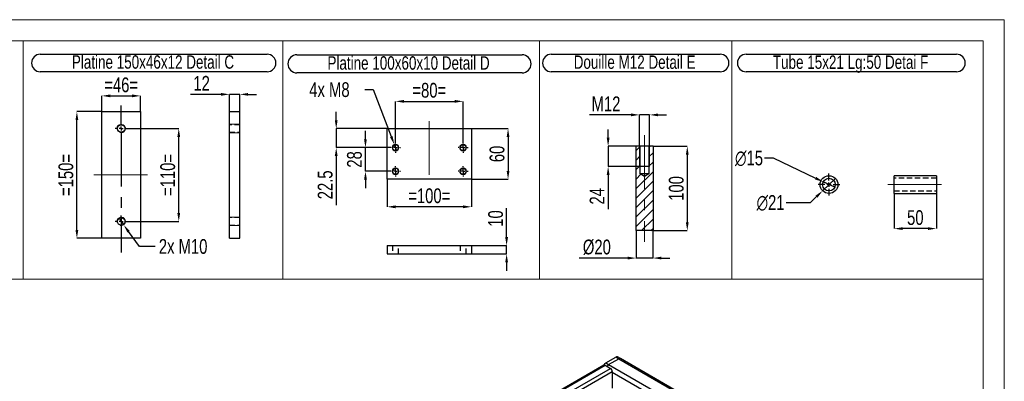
# Model space of a CAD drawing. Header units: millimetres. Extents: x 0 to 841, y 0 to 594.
# Tile 19 of 19: x 608 to 841, y 508 to 594. Entities that reach past the tile are written whole.
import ezdxf

# ---------------------------------------------------------------- set-up
doc = ezdxf.new("R2010")
doc.units = ezdxf.units.MM
doc.header["$PDSIZE"] = -1
doc.linetypes.add('CENTERX2', pattern=[20.32, 12.7, -2.54, 2.54, -2.54])
doc.linetypes.add('HIDDEN', pattern=[1.905, 1.27, -0.635])
for name, color, linetype in [('COTES', 1, 'Continuous'), ('NOTES', 6, 'Continuous'), ('TRAIT-FINS', 9, 'Continuous'), ('TRAIT-MIXTES', 3, 'CENTERX2'), ('TRAIT-TIRET', 2, 'HIDDEN')]:
    doc.layers.add(name, color=color, linetype=linetype)
doc.layers.add('TRAIT-FORT', color=4, linetype='Continuous', lineweight=25)
doc.styles.add('SLDTEXTSTYLE0', font='TXT', dxfattribs={"width": 0.75})
doc.dimstyles.new('SLDDIMSTYLE1', dxfattribs={"dimtxt": 3.5, "dimasz": 2, "dimexe": 0, "dimexo": 0.0625, "dimgap": 0.875, "dimtad": 1, "dimlfac": 5, "dimrnd": 1e-09, "dimzin": 12, "dimdsep": 46, "dimtxsty": 'SLDTEXTSTYLE0', "dimsah": 1, "dimcen": 0.09, "dimadec": 0, "dimazin": 3, "dimtfac": 1, "dimtmove": 0, "dimatfit": 0, "dimfxl": 1, "dimfrac": 2, "dimtolj": 1, "dimtzin": 12, "dimarcsym": 0})
doc.dimstyles.new('SLDDIMSTYLE3', dxfattribs={"dimtxt": 3.5, "dimasz": 2, "dimexe": 0, "dimexo": 0.0625, "dimgap": 0.875, "dimtad": 0, "dimtih": 1, "dimtoh": 1, "dimlfac": 5, "dimrnd": 1e-09, "dimzin": 12, "dimdsep": 46, "dimtxsty": 'SLDTEXTSTYLE0', "dimblk1": 'NONE', "dimsah": 1, "dimcen": 0, "dimadec": 0, "dimazin": 3, "dimtfac": 1, "dimtmove": 0, "dimatfit": 3, "dimldrblk": 'NONE', "dimfxl": 1, "dimfrac": 2, "dimtolj": 1, "dimtzin": 12, "dimarcsym": 0})
doc.dimstyles.new('SLDDIMSTYLE4', dxfattribs={"dimtxt": 3.5, "dimasz": 2, "dimexe": 0, "dimexo": 0.0625, "dimgap": 0.875, "dimtad": 0, "dimtih": 1, "dimtoh": 1, "dimlfac": 5, "dimrnd": 1e-09, "dimzin": 12, "dimdsep": 46, "dimtxsty": 'SLDTEXTSTYLE0', "dimblk1": 'NONE', "dimsah": 1, "dimcen": 0, "dimadec": 0, "dimazin": 3, "dimtfac": 1, "dimtmove": 0, "dimatfit": 3, "dimldrblk": 'NONE', "dimfxl": 1, "dimfrac": 2, "dimtolj": 1, "dimtzin": 12, "dimarcsym": 0})
doc.dimstyles.new('SLDDIMSTYLE5', dxfattribs={"dimtxt": 3.5, "dimasz": 2, "dimexe": 0, "dimexo": 0.0625, "dimgap": 0.875, "dimtad": 1, "dimlfac": 5, "dimrnd": 1e-09, "dimzin": 12, "dimdsep": 46, "dimtxsty": 'SLDTEXTSTYLE0', "dimsah": 1, "dimcen": 0.09, "dimadec": 0, "dimazin": 3, "dimtfac": 1, "dimtofl": 0, "dimtmove": 0, "dimatfit": 3, "dimfxl": 1, "dimfrac": 2, "dimtolj": 1, "dimtzin": 12, "dimarcsym": 0})

# ---------------------------------------------------------------- blocks, each defined once
blk = doc.blocks.new('_D_2')
at = {"layer": 'COTES', "color": 0, "lineweight": -2, "transparency": 16777216}
for p, q in [((824.92, 556.97), (824.92, 544.5)), ((814.92, 552.77), (814.92, 544.5)), ((822.92, 544.5), (816.92, 544.5))]:
    blk.add_line(p, q, dxfattribs=at)
at = {"layer": 'COTES', "color": 0, "transparency": 16777216}
for points in [[(816.92, 544.83), (816.92, 544.17), (814.92, 544.5)], [(822.92, 544.83), (822.92, 544.17), (824.92, 544.5)]]:
    blk.add_solid(points, dxfattribs=at)
at = {"layer": 'Defpoints', "color": 0, "transparency": 16777216}
for p in [(824.92, 557.03), (814.92, 552.83), (814.92, 544.5)]:
    blk.add_point(p, dxfattribs=at)
at = {"layer": 'COTES', "color": 0, "transparency": 16777216, "insert": (819.92, 548.87), "char_height": 3.5, "attachment_point": 2, "style": 'SLDTEXTSTYLE0'}
blk.add_mtext('\\A1;50', dxfattribs=at)
blk = doc.blocks.new('SW_NOTE_6')
at = {"layer": 'NOTES', "color": 0}
for p, q in [((-0.02, 4.38), (49.8, 4.38)), ((49.8, 0.23), (-0.02, 0.23))]:
    blk.add_line(p, q, dxfattribs=at)
for centre, start, end in [((-0.02, 2.3), 90, 270), ((49.8, 2.3), 270, 90)]:
    blk.add_arc(centre, 2.08, start, end, dxfattribs=at)
at = {"layer": 'NOTES', "color": 0, "insert": (24.71, 4.09), "char_height": 3.175, "attachment_point": 2, "style": 'SLDTEXTSTYLE0'}
blk.add_mtext('Tube 15x21 Lg:50 Detai F', dxfattribs=at)
blk = doc.blocks.new('_D_7')
at = {"layer": 'COTES', "color": 0, "lineweight": -2, "transparency": 16777216}
for p, q in [((800.99, 556.39), (797.97, 553.47)), ((789.33, 550.69), (795.1, 550.69)), ((795.1, 550.69), (796.54, 552.08))]:
    blk.add_line(p, q, dxfattribs=at)
at = {"layer": 'COTES', "color": 0, "transparency": 16777216}
blk.add_solid([(796.3, 552.32), (796.77, 551.84), (797.97, 553.47)], dxfattribs=at)
at = {"layer": 'Defpoints', "color": 0, "transparency": 16777216}
for p in [(800.99, 556.39), (797.97, 553.47)]:
    blk.add_point(p, dxfattribs=at)
at = {"layer": 'COTES', "color": 0, "transparency": 16777216, "insert": (782.33, 552.44), "char_height": 3.5, "attachment_point": 1, "style": 'SLDTEXTSTYLE0'}
blk.add_mtext('\\A1;∅21', dxfattribs=at)
blk = doc.blocks.new('_None')
blk = doc.blocks.new('_D_8')
at = {"layer": 'COTES', "color": 0, "lineweight": -2, "transparency": 16777216}
for p, q in [((784.23, 561.24), (786.23, 561.24)), ((786.23, 561.24), (796.32, 556.44)), ((800.84, 554.29), (798.13, 555.58))]:
    blk.add_line(p, q, dxfattribs=at)
at = {"layer": 'COTES', "color": 0, "transparency": 16777216}
blk.add_solid([(796.46, 556.74), (796.18, 556.14), (798.13, 555.58)], dxfattribs=at)
at = {"layer": 'Defpoints', "color": 0, "transparency": 16777216}
for p in [(798.13, 555.58), (800.84, 554.29)]:
    blk.add_point(p, dxfattribs=at)
at = {"layer": 'COTES', "color": 0, "transparency": 16777216, "insert": (777.23, 562.99), "char_height": 3.5, "attachment_point": 1, "style": 'SLDTEXTSTYLE0'}
blk.add_mtext('\\A1;∅15', dxfattribs=at)
blk = doc.blocks.new('SW_CENTERMARKSYMBOL_4')
at = {"layer": 'TRAIT-MIXTES', "color": 0}
for p, q in [((0, 1), (0, 2.6)), ((-1, 0), (-2.6, 0)), ((0, 0), (-0.5, 0)), ((0, 0), (0, 0.5)), ((0, 0), (0, -0.5)), ((0, 0), (0.5, 0)), ((1, 0), (2.6, 0)), ((0, -1), (0, -2.6))]:
    blk.add_line(p, q, dxfattribs=at)
blk = doc.blocks.new('_D_67')
at = {"layer": 'COTES', "color": 0, "lineweight": -2, "transparency": 16777216}
for p, q in [((627.25, 572.28), (627.25, 575.95)), ((629.25, 575.95), (634.45, 575.95)), ((636.45, 572.28), (636.45, 575.95))]:
    blk.add_line(p, q, dxfattribs=at)
at = {"layer": 'COTES', "color": 0, "transparency": 16777216}
for points in [[(629.25, 576.28), (629.25, 575.62), (627.25, 575.95)], [(634.45, 576.28), (634.45, 575.62), (636.45, 575.95)]]:
    blk.add_solid(points, dxfattribs=at)
at = {"layer": 'Defpoints', "color": 0, "transparency": 16777216}
for p in [(636.45, 575.95), (627.25, 572.21), (636.45, 572.21)]:
    blk.add_point(p, dxfattribs=at)
at = {"layer": 'COTES', "color": 0, "transparency": 16777216, "insert": (631.85, 580.32), "char_height": 3.5, "attachment_point": 2, "style": 'SLDTEXTSTYLE0'}
blk.add_mtext('\\A1;=46=', dxfattribs=at)
blk = doc.blocks.new('_D_68')
at = {"layer": 'COTES', "color": 0, "lineweight": -2, "transparency": 16777216}
for p, q in [((627.19, 572.21), (621.36, 572.21)), ((621.36, 544.21), (621.36, 570.21)), ((627.19, 542.21), (621.36, 542.21))]:
    blk.add_line(p, q, dxfattribs=at)
at = {"layer": 'COTES', "color": 0, "transparency": 16777216}
for points in [[(621.03, 570.21), (621.7, 570.21), (621.36, 572.21)], [(621.03, 544.21), (621.7, 544.21), (621.36, 542.21)]]:
    blk.add_solid(points, dxfattribs=at)
at = {"layer": 'Defpoints', "color": 0, "transparency": 16777216}
for p in [(621.36, 572.21), (627.25, 572.21), (627.25, 542.21)]:
    blk.add_point(p, dxfattribs=at)
at = {"layer": 'COTES', "color": 0, "transparency": 16777216, "insert": (616.99, 557.21), "char_height": 3.5, "attachment_point": 2, "rotation": 90, "style": 'SLDTEXTSTYLE0'}
blk.add_mtext('\\A1;=150=', dxfattribs=at)
blk = doc.blocks.new('_D_69')
at = {"layer": 'COTES', "color": 0, "lineweight": -2, "transparency": 16777216}
for p, q in [((633.31, 568.21), (645.49, 568.21)), ((645.49, 548.21), (645.49, 566.21)), ((633.31, 546.21), (645.49, 546.21))]:
    blk.add_line(p, q, dxfattribs=at)
at = {"layer": 'COTES', "color": 0, "transparency": 16777216}
for points in [[(645.15, 566.21), (645.82, 566.21), (645.49, 568.21)], [(645.15, 548.21), (645.82, 548.21), (645.49, 546.21)]]:
    blk.add_solid(points, dxfattribs=at)
at = {"layer": 'Defpoints', "color": 0, "transparency": 16777216}
for p in [(633.25, 568.21), (645.49, 568.21), (633.25, 546.21)]:
    blk.add_point(p, dxfattribs=at)
at = {"layer": 'COTES', "color": 0, "transparency": 16777216, "insert": (641.11, 557.21), "char_height": 3.5, "attachment_point": 2, "rotation": 90, "style": 'SLDTEXTSTYLE0'}
blk.add_mtext('\\A1;=110=', dxfattribs=at)
blk = doc.blocks.new('_D_70')
at = {"layer": 'COTES', "color": 0, "lineweight": -2, "transparency": 16777216}
for p, q in [((631.26, 547.02), (632.44, 545.4)), ((636.15, 540.28), (633.61, 543.79)), ((639.89, 540.28), (636.15, 540.28))]:
    blk.add_line(p, q, dxfattribs=at)
at = {"layer": 'COTES', "color": 0, "transparency": 16777216}
blk.add_solid([(633.88, 543.98), (633.34, 543.59), (632.44, 545.4)], dxfattribs=at)
at = {"layer": 'Defpoints', "color": 0, "transparency": 16777216}
for p in [(631.26, 547.02), (632.44, 545.4)]:
    blk.add_point(p, dxfattribs=at)
at = {"layer": 'COTES', "color": 0, "transparency": 16777216, "insert": (640.77, 542.03), "char_height": 3.5, "attachment_point": 1, "style": 'SLDTEXTSTYLE0'}
blk.add_mtext('\\A1;2x M10', dxfattribs=at)
blk = doc.blocks.new('SW_NOTE_65')
at = {"layer": 'NOTES', "color": 0}
for p, q in [((-0.04, 4.34), (53.67, 4.34)), ((53.67, 0.19), (-0.04, 0.19))]:
    blk.add_line(p, q, dxfattribs=at)
for centre, start, end in [((-0.04, 2.26), 90, 270), ((53.67, 2.26), 270, 90)]:
    blk.add_arc(centre, 2.08, start, end, dxfattribs=at)
at = {"layer": 'NOTES', "color": 0, "insert": (26.64, 4.09), "char_height": 3.175, "attachment_point": 2, "style": 'SLDTEXTSTYLE0'}
blk.add_mtext('Platine 150x46x12 Detail C', dxfattribs=at)
blk = doc.blocks.new('SW_CENTERMARKSYMBOL_28')
at = {"layer": 'TRAIT-MIXTES', "color": 0}
for p, q in [((0, 1), (0, 5.48)), ((-1, 0), (-1.4, 0)), ((0, 0), (-0.5, 0)), ((0, 0), (0, 0.5)), ((0, 0), (0, -0.5)), ((0, 0), (0.5, 0)), ((1, 0), (1.4, 0)), ((0, -1), (0, -29.33))]:
    blk.add_line(p, q, dxfattribs=at)
blk = doc.blocks.new('SW_CENTERMARKSYMBOL_29')
at = {"layer": 'TRAIT-MIXTES', "color": 0}
for p, q in [((-1, 0), (-1.4, 0)), ((0, 0), (-0.5, 0)), ((0, 1), (0, 1.4)), ((0, 0), (0, 0.5)), ((0, 0), (0, -0.5)), ((0, 0), (0.5, 0)), ((1, 0), (1.4, 0)), ((0, -1), (0, -1.4))]:
    blk.add_line(p, q, dxfattribs=at)
blk = doc.blocks.new('_D_71')
at = {"layer": 'COTES', "color": 0, "lineweight": -2, "transparency": 16777216}
for p, q in [((655.52, 576.31), (648.27, 576.31)), ((657.52, 572.28), (657.52, 576.31)), ((659.92, 576.31), (657.52, 576.31)), ((659.92, 572.28), (659.92, 576.31)), ((661.92, 576.31), (663.92, 576.31))]:
    blk.add_line(p, q, dxfattribs=at)
at = {"layer": 'COTES', "color": 0, "transparency": 16777216}
for points in [[(655.52, 576.64), (655.52, 575.98), (657.52, 576.31)], [(661.92, 576.64), (661.92, 575.98), (659.92, 576.31)]]:
    blk.add_solid(points, dxfattribs=at)
at = {"layer": 'Defpoints', "color": 0, "transparency": 16777216}
for p in [(659.92, 576.31), (657.52, 572.21), (659.92, 572.21)]:
    blk.add_point(p, dxfattribs=at)
at = {"layer": 'COTES', "color": 0, "transparency": 16777216, "insert": (650.9, 580.68), "char_height": 3.5, "attachment_point": 2, "style": 'SLDTEXTSTYLE0'}
blk.add_mtext('\\A1;12', dxfattribs=at)
blk = doc.blocks.new('_D_72')
at = {"layer": 'COTES', "color": 0, "lineweight": -2, "transparency": 16777216}
for p, q in [((689.52, 577.43), (691.52, 577.43)), ((691.52, 577.43), (695.82, 566.3)), ((697.11, 562.94), (696.54, 564.43))]:
    blk.add_line(p, q, dxfattribs=at)
at = {"layer": 'COTES', "color": 0, "transparency": 16777216}
blk.add_solid([(696.13, 566.42), (695.5, 566.18), (696.54, 564.43)], dxfattribs=at)
at = {"layer": 'Defpoints', "color": 0, "transparency": 16777216}
for p in [(696.54, 564.43), (697.11, 562.94)]:
    blk.add_point(p, dxfattribs=at)
at = {"layer": 'COTES', "color": 0, "transparency": 16777216, "insert": (676.39, 579.18), "char_height": 3.5, "attachment_point": 1, "style": 'SLDTEXTSTYLE0'}
blk.add_mtext('\\A1;4x M8', dxfattribs=at)
blk = doc.blocks.new('_D_73')
at = {"layer": 'COTES', "color": 0, "lineweight": -2, "transparency": 16777216}
for p, q in [((689.7, 565.69), (689.7, 567.69)), ((695.56, 563.69), (689.7, 563.69)), ((689.7, 558.09), (689.7, 563.69)), ((695.56, 558.09), (689.7, 558.09)), ((689.7, 556.09), (689.7, 554.09))]:
    blk.add_line(p, q, dxfattribs=at)
at = {"layer": 'COTES', "color": 0, "transparency": 16777216}
for points in [[(689.37, 565.69), (690.04, 565.69), (689.7, 563.69)], [(689.37, 556.09), (690.04, 556.09), (689.7, 558.09)]]:
    blk.add_solid(points, dxfattribs=at)
at = {"layer": 'Defpoints', "color": 0, "transparency": 16777216}
for p in [(689.7, 563.69), (695.62, 563.69), (695.62, 558.09)]:
    blk.add_point(p, dxfattribs=at)
at = {"layer": 'COTES', "color": 0, "transparency": 16777216, "insert": (685.33, 560.89), "char_height": 3.5, "attachment_point": 2, "rotation": 90, "style": 'SLDTEXTSTYLE0'}
blk.add_mtext('\\A1;28', dxfattribs=at)
blk = doc.blocks.new('_D_74')
at = {"layer": 'COTES', "color": 0, "lineweight": -2, "transparency": 16777216}
for p, q in [((682.78, 570.19), (682.78, 572.19)), ((694.76, 568.19), (682.78, 568.19)), ((682.78, 568.19), (682.78, 563.69)), ((695.56, 563.69), (682.78, 563.69)), ((682.78, 561.69), (682.78, 550.06))]:
    blk.add_line(p, q, dxfattribs=at)
at = {"layer": 'COTES', "color": 0, "transparency": 16777216}
for points in [[(682.44, 570.19), (683.11, 570.19), (682.78, 568.19)], [(682.44, 561.69), (683.11, 561.69), (682.78, 563.69)]]:
    blk.add_solid(points, dxfattribs=at)
at = {"layer": 'Defpoints', "color": 0, "transparency": 16777216}
for p in [(682.78, 568.19), (694.82, 568.19), (695.62, 563.69)]:
    blk.add_point(p, dxfattribs=at)
at = {"layer": 'COTES', "color": 0, "transparency": 16777216, "insert": (678.4, 554.87), "char_height": 3.5, "attachment_point": 2, "rotation": 90, "style": 'SLDTEXTSTYLE0'}
blk.add_mtext('\\A1;22.5', dxfattribs=at)
blk = doc.blocks.new('_D_75')
at = {"layer": 'COTES', "color": 0, "lineweight": -2, "transparency": 16777216}
for p, q in [((696.82, 564.95), (696.82, 574.65)), ((698.82, 574.65), (710.82, 574.65)), ((712.82, 564.95), (712.82, 574.65))]:
    blk.add_line(p, q, dxfattribs=at)
at = {"layer": 'COTES', "color": 0, "transparency": 16777216}
for points in [[(698.82, 574.99), (698.82, 574.32), (696.82, 574.65)], [(710.82, 574.99), (710.82, 574.32), (712.82, 574.65)]]:
    blk.add_solid(points, dxfattribs=at)
at = {"layer": 'Defpoints', "color": 0, "transparency": 16777216}
for p in [(712.82, 574.65), (696.82, 564.89), (712.82, 564.89)]:
    blk.add_point(p, dxfattribs=at)
at = {"layer": 'COTES', "color": 0, "transparency": 16777216, "insert": (704.82, 579.03), "char_height": 3.5, "attachment_point": 2, "style": 'SLDTEXTSTYLE0'}
blk.add_mtext('\\A1;=80=', dxfattribs=at)
blk = doc.blocks.new('_D_76')
at = {"layer": 'COTES', "color": 0, "lineweight": -2, "transparency": 16777216}
for p, q in [((694.82, 556.12), (694.82, 549.67)), ((714.82, 556.12), (714.82, 549.67)), ((712.82, 549.67), (696.82, 549.67))]:
    blk.add_line(p, q, dxfattribs=at)
at = {"layer": 'COTES', "color": 0, "transparency": 16777216}
for points in [[(696.82, 550), (696.82, 549.33), (694.82, 549.67)], [(712.82, 550), (712.82, 549.33), (714.82, 549.67)]]:
    blk.add_solid(points, dxfattribs=at)
at = {"layer": 'Defpoints', "color": 0, "transparency": 16777216}
for p in [(694.82, 556.19), (714.82, 556.19), (694.82, 549.67)]:
    blk.add_point(p, dxfattribs=at)
at = {"layer": 'COTES', "color": 0, "transparency": 16777216, "insert": (704.82, 554.04), "char_height": 3.5, "attachment_point": 2, "style": 'SLDTEXTSTYLE0'}
blk.add_mtext('\\A1;=100=', dxfattribs=at)
blk = doc.blocks.new('_D_77')
at = {"layer": 'COTES', "color": 0, "lineweight": -2, "transparency": 16777216}
for p, q in [((714.89, 568.19), (723.47, 568.19)), ((723.47, 566.19), (723.47, 558.19)), ((714.89, 556.19), (723.47, 556.19))]:
    blk.add_line(p, q, dxfattribs=at)
at = {"layer": 'COTES', "color": 0, "transparency": 16777216}
for points in [[(723.14, 566.19), (723.81, 566.19), (723.47, 568.19)], [(723.14, 558.19), (723.81, 558.19), (723.47, 556.19)]]:
    blk.add_solid(points, dxfattribs=at)
at = {"layer": 'Defpoints', "color": 0, "transparency": 16777216}
for p in [(714.82, 568.19), (714.82, 556.19), (723.47, 556.19)]:
    blk.add_point(p, dxfattribs=at)
at = {"layer": 'COTES', "color": 0, "transparency": 16777216, "insert": (719.1, 562.19), "char_height": 3.5, "attachment_point": 2, "rotation": 90, "style": 'SLDTEXTSTYLE0'}
blk.add_mtext('\\A1;60', dxfattribs=at)
blk = doc.blocks.new('SW_NOTE_66')
at = {"layer": 'NOTES', "color": 0}
for p, q in [((-0.01, 4.44), (53.32, 4.44)), ((53.32, 0.17), (-0.01, 0.17))]:
    blk.add_line(p, q, dxfattribs=at)
for centre, start, end in [((-0.01, 2.3), 90, 270), ((53.32, 2.3), 270, 90)]:
    blk.add_arc(centre, 2.14, start, end, dxfattribs=at)
at = {"layer": 'NOTES', "color": 0, "insert": (26.44, 4.09), "char_height": 3.175, "attachment_point": 2, "style": 'SLDTEXTSTYLE0'}
blk.add_mtext('Platine 100x60x10 Detail D', dxfattribs=at)
blk = doc.blocks.new('SW_CENTERMARKSYMBOL_30')
at = {"layer": 'TRAIT-MIXTES', "color": 0}
for p, q in [((-1, 0), (-1.2, 0)), ((0, 0), (-0.5, 0)), ((0, 0), (-0.5, 0)), ((0, 1), (0, 1.2)), ((0, 0), (0, 0.5)), ((0, 0), (0, 0.5)), ((0, 0), (0, -0.5)), ((0, 0), (0.5, 0)), ((0, 0), (0, -0.5)), ((0, 0), (0.5, 0)), ((1, 0), (1.2, 0)), ((0, -1), (0, -1.2))]:
    blk.add_line(p, q, dxfattribs=at)
blk = doc.blocks.new('SW_CENTERMARKSYMBOL_31')
at = {"layer": 'TRAIT-MIXTES', "color": 0}
for p, q in [((-1, 0), (-1.2, 0)), ((0, 0), (-0.5, 0)), ((0, 0), (-0.5, 0)), ((0, 1), (0, 1.2)), ((0, 0), (0, 0.5)), ((0, 0), (0, 0.5)), ((0, 0), (0, -0.5)), ((0, 0), (0.5, 0)), ((0, 0), (0, -0.5)), ((0, 0), (0.5, 0)), ((1, 0), (1.2, 0)), ((0, -1), (0, -1.2))]:
    blk.add_line(p, q, dxfattribs=at)
blk = doc.blocks.new('SW_CENTERMARKSYMBOL_32')
at = {"layer": 'TRAIT-MIXTES', "color": 0}
for p, q in [((-1, 0), (-1.2, 0)), ((0, 0), (-0.5, 0)), ((0, 0), (-0.5, 0)), ((0, 1), (0, 1.2)), ((0, 0), (0, 0.5)), ((0, 0), (0, 0.5)), ((0, 0), (0, -0.5)), ((0, 0), (0.5, 0)), ((0, 0), (0, -0.5)), ((0, 0), (0.5, 0)), ((1, 0), (1.2, 0)), ((0, -1), (0, -1.2))]:
    blk.add_line(p, q, dxfattribs=at)
blk = doc.blocks.new('SW_CENTERMARKSYMBOL_33')
at = {"layer": 'TRAIT-MIXTES', "color": 0}
for p, q in [((-1, 0), (-1.2, 0)), ((0, 0), (-0.5, 0)), ((0, 0), (-0.5, 0)), ((0, 1), (0, 1.2)), ((0, 0), (0, 0.5)), ((0, 0), (0, 0.5)), ((0, 0), (0, -0.5)), ((0, 0), (0.5, 0)), ((0, 0), (0, -0.5)), ((0, 0), (0.5, 0)), ((1, 0), (1.2, 0)), ((0, -1), (0, -1.2))]:
    blk.add_line(p, q, dxfattribs=at)
blk = doc.blocks.new('_D_78')
at = {"layer": 'COTES', "color": 0, "lineweight": -2, "transparency": 16777216}
for p, q in [((723.13, 542.49), (723.13, 549.31)), ((714.89, 540.49), (723.13, 540.49)), ((723.13, 538.49), (723.13, 540.49)), ((714.89, 538.49), (723.13, 538.49)), ((723.13, 536.49), (723.13, 534.49))]:
    blk.add_line(p, q, dxfattribs=at)
at = {"layer": 'COTES', "color": 0, "transparency": 16777216}
for points in [[(722.8, 542.49), (723.47, 542.49), (723.13, 540.49)], [(722.8, 536.49), (723.47, 536.49), (723.13, 538.49)]]:
    blk.add_solid(points, dxfattribs=at)
at = {"layer": 'Defpoints', "color": 0, "transparency": 16777216}
for p in [(714.82, 540.49), (714.82, 538.49), (723.13, 538.49)]:
    blk.add_point(p, dxfattribs=at)
at = {"layer": 'COTES', "color": 0, "transparency": 16777216, "insert": (718.76, 546.9), "char_height": 3.5, "attachment_point": 2, "rotation": 90, "style": 'SLDTEXTSTYLE0'}
blk.add_mtext('\\A1;10', dxfattribs=at)
blk = doc.blocks.new('_D_79')
at = {"layer": 'COTES', "color": 0, "lineweight": -2, "transparency": 16777216}
for p, q in [((752.6, 571.45), (742.73, 571.45)), ((754.6, 564.09), (754.6, 571.45)), ((757, 571.45), (754.6, 571.45)), ((757, 564.09), (757, 571.45)), ((759, 571.45), (761, 571.45))]:
    blk.add_line(p, q, dxfattribs=at)
at = {"layer": 'COTES', "color": 0, "transparency": 16777216}
for points in [[(752.6, 571.78), (752.6, 571.12), (754.6, 571.45)], [(759, 571.78), (759, 571.12), (757, 571.45)]]:
    blk.add_solid(points, dxfattribs=at)
at = {"layer": 'Defpoints', "color": 0, "transparency": 16777216}
for p in [(757, 571.45), (754.6, 564.02), (757, 564.02)]:
    blk.add_point(p, dxfattribs=at)
at = {"layer": 'COTES', "color": 0, "transparency": 16777216, "insert": (746.67, 575.82), "char_height": 3.5, "attachment_point": 2, "style": 'SLDTEXTSTYLE0'}
blk.add_mtext('\\A1;M12', dxfattribs=at)
blk = doc.blocks.new('_D_80')
at = {"layer": 'COTES', "color": 0, "lineweight": -2, "transparency": 16777216}
for p, q in [((747.17, 566.02), (747.17, 568.02)), ((756.94, 564.02), (747.17, 564.02)), ((747.17, 564.02), (747.17, 559.22)), ((756.94, 559.22), (747.17, 559.22)), ((747.17, 557.22), (747.17, 549.1))]:
    blk.add_line(p, q, dxfattribs=at)
at = {"layer": 'COTES', "color": 0, "transparency": 16777216}
for points in [[(746.84, 566.02), (747.51, 566.02), (747.17, 564.02)], [(746.84, 557.22), (747.51, 557.22), (747.17, 559.22)]]:
    blk.add_solid(points, dxfattribs=at)
at = {"layer": 'Defpoints', "color": 0, "transparency": 16777216}
for p in [(757, 564.02), (747.17, 559.22), (757, 559.22)]:
    blk.add_point(p, dxfattribs=at)
at = {"layer": 'COTES', "color": 0, "transparency": 16777216, "insert": (742.8, 552.16), "char_height": 3.5, "attachment_point": 2, "rotation": 90, "style": 'SLDTEXTSTYLE0'}
blk.add_mtext('\\A1;24', dxfattribs=at)
blk = doc.blocks.new('_D_81')
at = {"layer": 'COTES', "color": 0, "lineweight": -2, "transparency": 16777216}
for p, q in [((757.87, 564.02), (765.92, 564.02)), ((765.92, 562.02), (765.92, 546.02)), ((757.87, 544.02), (765.92, 544.02))]:
    blk.add_line(p, q, dxfattribs=at)
at = {"layer": 'COTES', "color": 0, "transparency": 16777216}
for points in [[(765.59, 562.02), (766.25, 562.02), (765.92, 564.02)], [(765.59, 546.02), (766.25, 546.02), (765.92, 544.02)]]:
    blk.add_solid(points, dxfattribs=at)
at = {"layer": 'Defpoints', "color": 0, "transparency": 16777216}
for p in [(757.8, 564.02), (757.8, 544.02), (765.92, 544.02)]:
    blk.add_point(p, dxfattribs=at)
at = {"layer": 'COTES', "color": 0, "transparency": 16777216, "insert": (761.55, 554.02), "char_height": 3.5, "attachment_point": 2, "rotation": 90, "style": 'SLDTEXTSTYLE0'}
blk.add_mtext('\\A1;100', dxfattribs=at)
blk = doc.blocks.new('_D_82')
at = {"layer": 'COTES', "color": 0, "lineweight": -2, "transparency": 16777216}
for p, q in [((753.8, 543.96), (753.8, 537.52)), ((757.8, 543.96), (757.8, 537.52)), ((751.8, 537.52), (740.34, 537.52)), ((757.8, 537.52), (753.8, 537.52)), ((759.8, 537.52), (761.8, 537.52))]:
    blk.add_line(p, q, dxfattribs=at)
at = {"layer": 'COTES', "color": 0, "transparency": 16777216}
for points in [[(751.8, 537.86), (751.8, 537.19), (753.8, 537.52)], [(759.8, 537.86), (759.8, 537.19), (757.8, 537.52)]]:
    blk.add_solid(points, dxfattribs=at)
at = {"layer": 'Defpoints', "color": 0, "transparency": 16777216}
for p in [(753.8, 544.02), (757.8, 544.02), (753.8, 537.52)]:
    blk.add_point(p, dxfattribs=at)
at = {"layer": 'COTES', "color": 0, "transparency": 16777216, "insert": (744.5, 541.9), "char_height": 3.5, "attachment_point": 2, "style": 'SLDTEXTSTYLE0'}
blk.add_mtext('\\A1;%%c20', dxfattribs=at)
blk = doc.blocks.new('SW_NOTE_67')
at = {"layer": 'NOTES', "color": 0}
for p, q in [((0, 4.37), (40, 4.37)), ((40, 0.21), (0, 0.21))]:
    blk.add_line(p, q, dxfattribs=at)
for centre, start, end in [((0, 2.29), 90, 270), ((40, 2.29), 270, 90)]:
    blk.add_arc(centre, 2.08, start, end, dxfattribs=at)
at = {"layer": 'NOTES', "color": 0, "insert": (19.74, 4.09), "char_height": 3.175, "attachment_point": 2, "style": 'SLDTEXTSTYLE0'}
blk.add_mtext('Douille M12 Detail E', dxfattribs=at)

msp = doc.modelspace()

# ---------------------------------------------------------------- hatches: boundary and pattern name
at = {"layer": 'TRAIT-FINS'}
h = msp.add_hatch(dxfattribs=at)
h.set_pattern_fill('ANSI31', color=256, scale=0.5, angle=3e-322, style=0)
h.paths.add_polyline_path([(757.8044, 544.0242), (757.8044, 564.0242), (756.8244, 564.0242), (756.8244, 557.4742), (755.8044, 556.8613), (754.7844, 557.4742), (754.7844, 564.0242), (753.8044, 564.0242), (753.8044, 544.0242)], flags=0)

# ---------------------------------------------------------------- linework, layer by layer
at = {"lineweight": 18}
for p, q in [((841, 594), (0, 594)), ((841, 594), (841, 0)), ((836, 589), (5, 589)), ((608.65, 589), (546.9777, 589)), ((670.1013, 589), (608.65, 589)), ((608.65, 532.5508), (608.65, 589)), ((608.65, 589), (608.65, 532.5508)), ((730.8851, 589), (670.1013, 589)), ((670.1013, 589), (670.1013, 532.5508)), ((670.1013, 532.5508), (670.1013, 589)), ((730.8851, 589), (730.8851, 532.5508)), ((776.4334, 589), (730.8851, 589)), ((730.8851, 589), (730.8851, 532.5508)), ((836, 589), (776.4334, 589)), ((776.4334, 589), (776.4334, 532.5508)), ((776.4334, 532.5508), (776.4334, 589)), ((776.4334, 589), (836, 589)), ((836, 589), (836, 537.3457)), ((836, 532.5508), (836, 589)), ((836, 589), (836, 5)), ((608.65, 532.5508), (546.9777, 532.5508)), ((670.1013, 532.5508), (608.65, 532.5508)), ((730.8851, 532.5508), (670.1013, 532.5508)), ((776.4334, 532.5508), (730.8851, 532.5508)), ((776.4334, 532.5508), (836, 532.5508))]:
    msp.add_line(p, q, dxfattribs=at)
at = {"layer": 'TRAIT-FINS', "lineweight": 18}
for p, q in [((657.523, 569.2129), (659.923, 569.2129)), ((657.523, 567.2129), (659.923, 567.2129)), ((754.6044, 564.0242), (754.6044, 559.2242)), ((757.0044, 564.0242), (757.0044, 559.2242)), ((754.6044, 559.2242), (757.0044, 559.2242)), ((657.523, 547.2129), (659.923, 547.2129)), ((657.523, 545.2129), (659.923, 545.2129))]:
    msp.add_line(p, q, dxfattribs=at)
for centre in [(696.8237, 563.6857), (712.8237, 563.6857), (696.8237, 558.0857), (712.8237, 558.0857)]:
    msp.add_circle(centre, 0.8, dxfattribs=at)
for centre in [(631.8507, 568.2129), (631.8507, 546.2129)]:
    msp.add_arc(centre, 1, 255, 195, dxfattribs=at)
at = {"layer": 'TRAIT-FORT', "lineweight": 25}
for p, q in [((627.2507, 542.2129), (627.2507, 572.2129)), ((627.2507, 572.2129), (636.4507, 572.2129)), ((636.4507, 572.2129), (636.4507, 542.2129)), ((657.523, 542.2129), (657.523, 572.2129)), ((657.523, 572.2129), (659.923, 572.2129)), ((659.923, 542.2129), (659.923, 572.2129)), ((694.8237, 556.1857), (694.8237, 568.1857)), ((694.8237, 568.1857), (714.8237, 568.1857)), ((714.8237, 568.1857), (714.8237, 556.1857)), ((753.8044, 544.0242), (753.8044, 564.0242)), ((754.7844, 564.0242), (753.8044, 564.0242)), ((754.7844, 557.4742), (754.7844, 564.0242)), ((756.8244, 564.0242), (754.7844, 564.0242)), ((756.8244, 564.0242), (756.8244, 557.4742)), ((757.8044, 564.0242), (756.8244, 564.0242)), ((757.8044, 564.0242), (757.8044, 544.0242)), ((755.8044, 556.8613), (754.7844, 557.4742)), ((756.8244, 557.4742), (754.7844, 557.4742)), ((756.8244, 557.4742), (755.8044, 556.8613)), ((714.8237, 556.1857), (694.8237, 556.1857)), ((824.919, 557.032), (814.9191, 557.032)), ((814.9191, 552.832), (814.9191, 557.032)), ((824.919, 557.032), (824.919, 552.832)), ((814.9191, 552.832), (824.919, 552.832)), ((757.8044, 544.0242), (753.8044, 544.0242)), ((636.4507, 542.2129), (627.2507, 542.2129)), ((657.523, 542.2129), (659.923, 542.2129)), ((694.8237, 540.4949), (694.8237, 538.4949)), ((694.8237, 540.4949), (714.8237, 540.4949)), ((714.8237, 540.4949), (714.8237, 538.4949)), ((694.8237, 538.4949), (714.8237, 538.4949)), ((746.5914, 512.6959), (748.9956, 514.0837)), ((747.2985, 512.2876), (749.7027, 513.6755)), ((748.9956, 514.0837), (749.7027, 513.6755)), ((750.1027, 513.7151), (749.3955, 514.1234)), ((749.7027, 513.6755), (826.0702, 469.5895)), ((826.4702, 469.6291), (750.1027, 513.7151)), ((746.15, 512.1541), (712.2089, 492.5603)), ((712.5089, 492.5306), (746.45, 512.1244)), ((713.7817, 491.7958), (747.7228, 511.3896)), ((746.45, 512.1244), (747.7228, 511.3896)), ((746.5914, 512.6959), (747.2985, 512.2876)), ((747.2985, 512.2876), (823.6661, 468.2016)), ((714.2989, 491.1146), (748.147, 510.6548)), ((748.147, 510.6548), (748.147, 506.7354)), ((748.147, 510.4914), (764.1761, 501.2381))]:
    msp.add_line(p, q, dxfattribs=at)
for centre, radius in [((631.8507, 568.2129), 0.9), ((696.8237, 563.6857), 0.7), ((712.8237, 563.6857), 0.7), ((696.8237, 558.0857), 0.7), ((712.8237, 558.0857), 0.7), ((799.4813, 554.932), 2.1), ((799.4813, 554.932), 1.5), ((631.8507, 546.2129), 0.9)]:
    msp.add_circle(centre, radius, dxfattribs=at)
for centre, radius, start, end in [((749.2299, 513.7566), 0.4024, 65.692881, 125.617577), ((749.937, 513.3484), 0.4024, 65.692881, 125.617577), ((747.2336, 511.6806), 1.2013, 122.317581, 157.596631), ((746.2742, 511.879), 0.3018, 54.382423, 114.307119), ((747.9093, 511.3084), 1.1541, 121.954629, 151.1432), ((747.2259, 510.6128), 0.9221, 2.605478, 57.394522)]:
    msp.add_arc(centre, radius, start, end, dxfattribs=at)
at = {"layer": 'TRAIT-MIXTES', "lineweight": 18}
for p, q in [((704.8237, 569.9642), (704.8237, 555.0502)), ((755.8044, 566.6251), (755.8044, 541.3979)), ((625.3776, 557.2129), (638.248, 557.2129)), ((813.4134, 554.932), (826.9026, 554.932))]:
    msp.add_line(p, q, dxfattribs=at)
at = {"layer": 'TRAIT-TIRET'}
for p, q in [((659.923, 569.1129), (657.523, 569.1129)), ((657.523, 567.3129), (659.923, 567.3129)), ((824.919, 556.4319), (814.9191, 556.4319)), ((814.9191, 553.432), (824.919, 553.432)), ((659.923, 547.1129), (657.523, 547.1129)), ((657.523, 545.3129), (659.923, 545.3129)), ((696.1237, 540.4949), (696.1237, 538.4949)), ((697.5237, 538.4949), (697.5237, 540.4949)), ((712.1237, 540.4949), (712.1237, 538.4949)), ((713.5237, 538.4949), (713.5237, 540.4949))]:
    msp.add_line(p, q, dxfattribs=at)

# ---------------------------------------------------------------- block references
at = {"layer": 'NOTES'}
for name, p in [('SW_NOTE_65', (612.7423, 581.473)), ('SW_NOTE_66', (673.4707, 581.2427)), ('SW_NOTE_67', (733.7121, 581.4459)), ('SW_NOTE_6', (779.8894, 581.434))]:
    msp.add_blockref(name, p, dxfattribs=at)
at = {"layer": 'TRAIT-MIXTES'}
for name, p in [('SW_CENTERMARKSYMBOL_28', (631.8507, 568.2129)), ('SW_CENTERMARKSYMBOL_31', (696.8237, 563.6857)), ('SW_CENTERMARKSYMBOL_30', (712.8237, 563.6857)), ('SW_CENTERMARKSYMBOL_32', (696.8237, 558.0857)), ('SW_CENTERMARKSYMBOL_33', (712.8237, 558.0857)), ('SW_CENTERMARKSYMBOL_4', (799.4813, 554.932)), ('SW_CENTERMARKSYMBOL_29', (631.8507, 546.2129))]:
    msp.add_blockref(name, p, dxfattribs=at)

# ---------------------------------------------------------------- dimensions: what is measured, and where the dimension line sits
at = {"layer": 'COTES'}
for base, p1, p2, picture, middle in [((659.923, 576.3096), (657.523, 572.2129), (659.923, 572.2129), '_D_71', (650.898, 576.3096)), ((814.919, 544.4986), (824.919, 557.032), (814.919, 552.832), '_D_2', (819.919, 544.4986))]:
    dim = msp.add_linear_dim(base=base, p1=p1, p2=p2, dimstyle='SLDDIMSTYLE1', dxfattribs=at)
    dim.commit()
    dim.dimension.update_dxf_attribs({"geometry": picture, "text_midpoint": middle, "dimtype": 160})
for base, p1, p2, angle, dimstyle, picture, middle in [((636.4507, 575.9488), (627.2507, 572.2129), (636.4507, 572.2129), 0, 'SLDDIMSTYLE1', '_D_67', (631.8507, 575.9488)), ((621.3619, 572.2129), (627.2507, 542.2129), (627.2507, 572.2129), 90, 'SLDDIMSTYLE5', '_D_68', (621.3619, 557.2129)), ((645.4875, 568.2129), (633.2507, 546.2129), (633.2507, 568.2129), 90, 'SLDDIMSTYLE5', '_D_69', (645.4875, 557.2129))]:
    dim = msp.add_linear_dim(base=base, p1=p1, p2=p2, angle=angle, text='=<>=', dimstyle=dimstyle, dxfattribs=at)
    dim.commit()
    dim.dimension.update_dxf_attribs({"geometry": picture, "text_midpoint": middle, "dimtype": 160})
for p1, p2, text, picture, middle in [((697.1117, 562.9394), (696.5357, 564.4321), '4x M<>', '_D_72', (682.5197, 577.4325)), ((631.2633, 547.0222), (632.4381, 545.4036), '2x M10', '_D_70', (647.5485, 540.2834))]:
    dim = msp.add_diameter_dim_2p(p1=p1, p2=p2, text=text, dimstyle='SLDDIMSTYLE3', override={"dimpost": '<>'}, dxfattribs=at)
    dim.commit()
    dim.dimension.update_dxf_attribs({"geometry": picture, "text_midpoint": middle, "dimtype": 163})
for base, p1, p2, text, dimstyle, picture, middle in [((712.8237, 574.6544), (696.8237, 564.8857), (712.8237, 564.8857), '=<>=', 'SLDDIMSTYLE5', '_D_75', (704.8237, 574.6544)), ((757.0044, 571.4495), (754.6044, 564.0242), (757.0044, 564.0242), 'M12', 'SLDDIMSTYLE1', '_D_79', (746.6669, 571.4495)), ((694.8237, 549.6672), (714.8237, 556.1857), (694.8237, 556.1857), '=<>=', 'SLDDIMSTYLE5', '_D_76', (704.8237, 549.6672)), ((753.8044, 537.5245), (757.8044, 544.0242), (753.8044, 544.0242), '%%c<>', 'SLDDIMSTYLE1', '_D_82', (744.495, 537.5245))]:
    dim = msp.add_linear_dim(base=base, p1=p1, p2=p2, text=text, dimstyle=dimstyle, dxfattribs=at)
    dim.commit()
    dim.dimension.update_dxf_attribs({"geometry": picture, "text_midpoint": middle, "dimtype": 160})
for base, p1, p2, dimstyle, picture, middle in [((682.7781, 568.1857), (695.6237, 563.6857), (694.8237, 568.1857), 'SLDDIMSTYLE1', '_D_74', (682.7781, 554.8732)), ((689.7025, 563.6857), (695.6237, 558.0857), (695.6237, 563.6857), 'SLDDIMSTYLE1', '_D_73', (689.7025, 560.8857)), ((723.4721, 556.1857), (714.8237, 568.1857), (714.8237, 556.1857), 'SLDDIMSTYLE5', '_D_77', (723.4721, 562.1857)), ((747.1733, 559.2242), (757.0044, 564.0242), (757.0044, 559.2242), 'SLDDIMSTYLE1', '_D_80', (747.1733, 552.1617)), ((765.9213, 544.0242), (757.8044, 564.0242), (757.8044, 544.0242), 'SLDDIMSTYLE5', '_D_81', (765.9213, 554.0242)), ((723.1323, 538.4949), (714.8237, 540.4949), (714.8237, 538.4949), 'SLDDIMSTYLE1', '_D_78', (723.1323, 546.9011))]:
    dim = msp.add_linear_dim(base=base, p1=p1, p2=p2, angle=90, dimstyle=dimstyle, dxfattribs=at)
    dim.commit()
    dim.dimension.update_dxf_attribs({"geometry": picture, "text_midpoint": middle, "dimtype": 160})
for p1, p2, picture, middle in [((800.8357, 554.2873), (798.1269, 555.5766), '_D_8', (780.2885, 561.2407)), ((800.9897, 556.393), (797.9729, 553.4709), '_D_7', (785.3911, 550.6879))]:
    dim = msp.add_diameter_dim_2p(p1=p1, p2=p2, dimstyle='SLDDIMSTYLE4', dxfattribs=at)
    dim.commit()
    dim.dimension.update_dxf_attribs({"geometry": picture, "text_midpoint": middle, "dimtype": 163})

doc.saveas('drawing.dxf')
